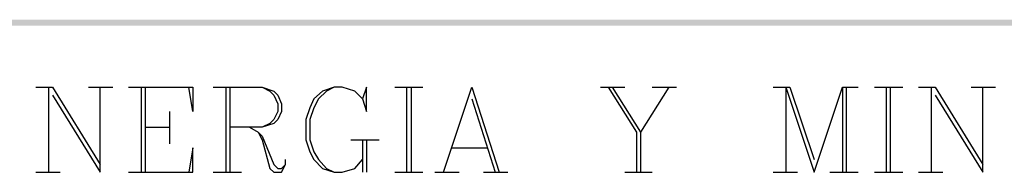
# Model space of a CAD drawing. Header units: millimetres. Extents: x 8 to 202, y 3 to 294.
# Tile 7 of 11: x 113 to 156, y 28 to 35. Entities that reach past the tile are written whole.
import ezdxf

# ---------------------------------------------------------------- set-up
doc = ezdxf.new("R2010")
doc.units = ezdxf.units.MM
doc.layers.add('DGE_CONTORNOS', color=7, linetype='Continuous', lineweight=0)
doc.layers.add('DGE_RELLENO', color=7, linetype='Continuous', lineweight=0)

msp = doc.modelspace()

# ---------------------------------------------------------------- hatches: boundary and pattern name
at = {"layer": 'DGE_RELLENO', "true_color": 0x000000}
for points in [[(23.4527, 34.8263), (23.7067, 34.5723), (201.9723, 34.8263)], [(23.7067, 34.5723), (201.9723, 34.8263), (201.8453, 34.5723)]]:
    msp.add_hatch(color=7, dxfattribs=at).paths.add_polyline_path(points, flags=0)

# ---------------------------------------------------------------- linework, layer by layer
at = {"layer": 'DGE_CONTORNOS', "lineweight": 25}
for points in [[(114.0037, 31.9053), (114.7233, 31.9053)], [(114.554, 31.9053), (114.554, 28.2223)], [(114.7233, 31.9053), (116.7977, 28.5609)], [(114.7233, 31.5666), (116.7977, 28.2223), (116.7977, 31.9053)], [(116.2897, 31.9053), (117.348, 31.9053)], [(118.0253, 31.9053), (120.8193, 31.9053), (120.8193, 30.847), (120.65, 31.9053)], [(118.5757, 31.9053), (118.5757, 28.2223)], [(118.745, 31.9053), (118.745, 28.2223)], [(121.7083, 31.9053), (123.825, 31.9053), (124.333, 31.7359), (124.5023, 31.5666), (124.6717, 31.1856), (124.6717, 30.847), (124.5023, 30.5083), (124.333, 30.339), (123.825, 30.1696), (122.428, 30.1696)], [(122.2587, 31.9053), (122.2587, 28.2223)], [(122.428, 31.9053), (122.428, 28.2223)], [(123.825, 31.9053), (124.1637, 31.7359), (124.333, 31.5666), (124.5023, 31.1856), (124.5023, 30.847), (124.333, 30.5083), (124.1637, 30.339), (123.825, 30.1696)], [(128.1853, 31.3973), (128.3547, 30.847), (128.3547, 31.9053), (128.1853, 31.3973), (127.8467, 31.7359), (127.2963, 31.9053), (126.9577, 31.9053), (126.4497, 31.7359), (126.0687, 31.3973), (125.8993, 31.0163), (125.73, 30.5083), (125.73, 29.6193), (125.8993, 29.1113), (126.0687, 28.7726), (126.4497, 28.3916), (126.9577, 28.2223), (127.2963, 28.2223), (127.8467, 28.3916), (128.1853, 28.7726)], [(126.9577, 31.9053), (126.619, 31.7359), (126.2803, 31.3973), (126.0687, 31.0163), (125.8993, 30.5083), (125.8993, 29.6193), (126.0687, 29.1113), (126.2803, 28.7726), (126.619, 28.3916), (126.9577, 28.2223)], [(129.5823, 31.9053), (130.81, 31.9053)], [(130.0903, 31.9053), (130.0903, 28.2223)], [(130.302, 31.9053), (130.302, 28.2223)], [(131.699, 28.2223), (132.9267, 31.9053), (134.112, 28.2223)], [(138.5147, 31.9053), (139.573, 31.9053)], [(138.8533, 31.9053), (140.081, 29.9579), (140.081, 28.2223)], [(139.0227, 31.9053), (140.2503, 29.9579), (140.2503, 28.2223)], [(141.478, 31.9053), (140.2503, 29.9579)], [(140.7583, 31.9053), (141.8167, 31.9053)], [(146.0077, 31.9053), (146.7273, 31.9053)], [(146.558, 31.9053), (146.558, 28.2223)], [(146.558, 31.9053), (147.7857, 28.2223), (149.0133, 31.9053), (149.0133, 28.2223)], [(146.7273, 31.9053), (147.7857, 28.7726)], [(149.0133, 31.9053), (149.6907, 31.9053)], [(149.1827, 31.9053), (149.1827, 28.2223)], [(150.4103, 31.9053), (151.638, 31.9053)], [(150.9183, 31.9053), (150.9183, 28.2223)], [(151.0877, 31.9053), (151.0877, 28.2223)], [(152.3153, 31.9053), (153.035, 31.9053)], [(152.8657, 31.9053), (152.8657, 28.2223)], [(153.035, 31.9053), (155.1093, 28.5609)], [(153.035, 31.5666), (155.1093, 28.2223), (155.1093, 31.9053)], [(154.6013, 31.9053), (155.6597, 31.9053)], [(132.9267, 31.3973), (133.9427, 28.2223)], [(119.8033, 30.847), (119.8033, 29.4499)], [(118.745, 30.1696), (119.8033, 30.1696)], [(123.2747, 30.1696), (123.6557, 29.9579), (123.825, 29.7886), (124.333, 28.5609), (124.5023, 28.3916), (124.6717, 28.3916), (124.841, 28.5609)], [(123.6557, 29.9579), (123.825, 29.6193), (124.1637, 28.3916), (124.333, 28.2223), (124.6717, 28.2223), (124.841, 28.5609), (124.841, 28.7726)], [(127.6773, 29.6193), (128.905, 29.6193)], [(128.1853, 29.6193), (128.1853, 28.2223)], [(128.3547, 29.6193), (128.3547, 28.2223)], [(118.0253, 28.2223), (120.8193, 28.2223), (120.8193, 29.2806), (120.65, 28.2223)], [(132.0377, 29.2806), (133.604, 29.2806)], [(114.0037, 28.2223), (115.062, 28.2223)], [(121.7083, 28.2223), (122.936, 28.2223)], [(129.5823, 28.2223), (130.81, 28.2223)], [(131.318, 28.2223), (132.3763, 28.2223)], [(133.4347, 28.2223), (134.493, 28.2223)], [(139.573, 28.2223), (140.7583, 28.2223)], [(146.0077, 28.2223), (147.066, 28.2223)], [(148.463, 28.2223), (149.6907, 28.2223)], [(150.4103, 28.2223), (151.638, 28.2223)], [(152.3153, 28.2223), (153.3737, 28.2223)]]:
    msp.add_lwpolyline(points, dxfattribs=at)

doc.saveas('drawing.dxf')
